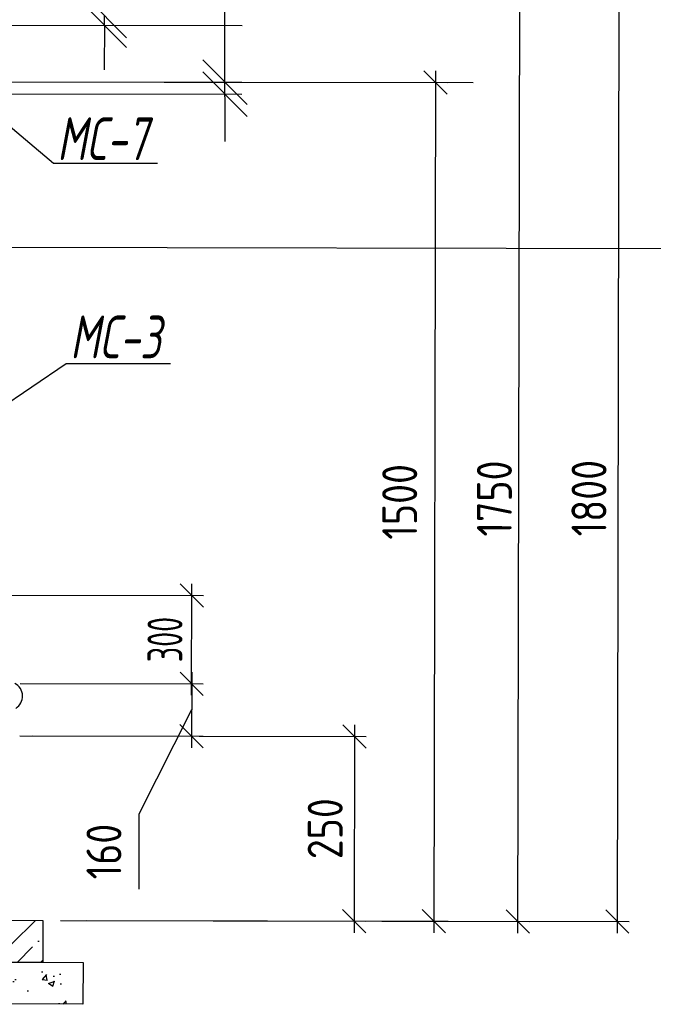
# Model space of a CAD drawing. Extents: x 0 to 361260, y 0 to 4201817.
# Tile 43 of 256: x 360295 to 360332, y 4194930 to 4194988. Entities that reach past the tile are written whole.
import ezdxf

# ---------------------------------------------------------------- set-up
doc = ezdxf.new("R2010")
doc.units = 0
doc.header["$LTSCALE"] = 0.5
doc.header["$MEASUREMENT"] = 0
doc.layers.add("navro'z", color=7, linetype='Continuous')
doc.layers.add('Д25', color=4, linetype='Continuous')
doc.styles.add('Nurbek', font='isocpeui.ttf')
doc.styles.add('ROMANS', font='romans.shx', dxfattribs={"width": 0.8})

# ---------------------------------------------------------------- blocks, each defined once
blk = doc.blocks.new('_Oblique')
at = {"color": 0, "linetype": 'ByBlock', "lineweight": -2}
blk.add_line((-0.5, -0.5), (0.5, 0.5), dxfattribs=at)

msp = doc.modelspace()

# ---------------------------------------------------------------- hatches: boundary and pattern name
at = {"layer": "navro'z", "transparency": 33554687}
h = msp.add_hatch(dxfattribs=at)
h.set_pattern_fill('ANSI36', scale=0.306573, angle=-0.10694, style=0)
h.set_pattern_definition([(44.89306, (358041.4773, 4198334.1544), (0.5197388, 1.89179207), [2.43342293, -0.4866846, 0, -0.4866846])])
h.paths.add_polyline_path([(360295.867, 4194935.36), (360246.56, 4194935.452), (360246.556, 4194933.004), (360295.863, 4194932.912)])
h = msp.add_hatch(dxfattribs=at)
h.set_pattern_fill('AR-CONC', scale=0.020438, angle=-0.10694, style=0)
h.set_pattern_definition([(49.89306, (358041.4773, 4198334.1544), (3.7229118, -0.3327154), [0.3893477, -4.2828243]), (354.89306, (358041.4773, 4198334.1544), (-0.7130104, 3.906191), [0.311478, -3.4262595]), (100.34406, (358041.7876, 4198334.1267), (3.0099148, 3.573458), [0.3308944, -3.6398386]), (46.07726, (358041.4793, 4198335.1927), (5.5387536, -0.8696087), [0.5840215, -6.4242365]), (96.52866, (358041.941, 4198335.12), (4.861545, 5.0478674), [0.496342, -5.459758]), (351.07706, (358041.479, 4198335.1927), (4.861552, 5.0478585), [0.467217, -5.139389]), (20.89306, (358041.998, 4198334.932), (3.0948284, -2.0959029), [0.3893477, -4.2828243]), (325.89306, (358041.998, 4198334.932), (1.270146, 3.762106), [0.311478, -3.4262595]), (71.34446, (358042.256, 4198334.7575), (4.364966, 1.6662115), [0.3308944, -3.6398386]), (37.39306, (358041.4773, 4198334.1544), (0.0663509, 1.7280318), [0, -3.3847291, 0, -3.4781725, 0, -3.4392377]), (7.39306, (358041.4773, 4198334.1544), (1.3694927, 2.0449579), [0, -1.9830775, 0, -3.3068595, 0, -1.3108038]), (327.39306, (358040.3197, 4198334.1566), (2.77100404, -0.12225735), [0, -1.2978256, 0, -4.0492157, 0, -5.3729978]), (317.39306, (358039.8006, 4198334.1575), (3.0284582, 0.5140201), [0, -1.6871732, 0, -2.6890946, 0, -3.8156071])])
h.paths.add_polyline_path([(360298.213, 4194932.908), (360244.205, 4194933.009), (360244.201, 4194930.561), (360298.209, 4194930.46)])

# ---------------------------------------------------------------- linework, layer by layer
at = {"layer": "navro'z", "color": 0, "lineweight": 25, "transparency": 33554687}
for p, q in [((360306.508, 4194984.101, 119.865), (360306.482, 4195003.125, 119.865)), ((360299.457, 4194987.716, 119.865), (360299.458, 4194988.292, 119.865)), ((360289.761, 4194987.735, 119.865), (360307.509, 4194987.701, 119.865)), ((360299.457, 4194987.716, 119.865), (360299.452, 4194985.11, 119.865)), ((360289.738, 4194984.416), (360307.503, 4194984.383)), ((360306.507, 4194983.526, 119.865), (360306.508, 4194984.101, 119.865)), ((360289.754, 4194983.71, 119.865), (360307.502, 4194983.676, 119.865)), ((360306.507, 4194983.526, 119.865), (360306.502, 4194980.919, 119.865))]:
    msp.add_line(p, q, dxfattribs=at)
at = {"layer": "navro'z", "color": 0, "transparency": 33554687}
for p, q in [((360329.445, 4194934.616), (360329.556, 4194993.772)), ((360323.634, 4194934.627), (360323.74, 4194991.37)), ((360318.814, 4194985.043), (360318.72, 4194934.636)), ((360302.952, 4194984.392), (360321.017, 4194984.358)), ((360303.973, 4194984.39), (360319.494, 4194984.361)), ((360291.545, 4194983.802), (360296.486, 4194979.654)), ((360296.486, 4194979.654), (360302.56, 4194979.641)), ((360296.486, 4194979.654), (360302.56, 4194979.641)), ((360332.894, 4194974.647), (360290.338, 4194974.726)), ((360291.433, 4194964.017), (360297.225, 4194967.942)), ((360297.225, 4194967.942), (360303.333, 4194967.93)), ((360304.56, 4194948.53), (360304.572, 4194955.049)), ((360291.322, 4194954.392), (360305.252, 4194954.366)), ((360304.563, 4194949.892), (360304.554, 4194945.464)), ((360294.531, 4194949.23), (360305.243, 4194949.21)), ((360294.531, 4194949.23), (360305.243, 4194949.21)), ((360304.558, 4194947.678), (360301.481, 4194941.577)), ((360314.082, 4194946.809), (360314.059, 4194934.645)), ((360294.526, 4194946.164), (360305.237, 4194946.144)), ((360295.243, 4194946.163), (360314.762, 4194946.126)), ((360301.481, 4194941.577), (360301.473, 4194937.198)), ((360296.889, 4194935.358), (360319.403, 4194935.316)), ((360296.889, 4194935.358), (360314.742, 4194935.325)), ((360298.422, 4194935.355), (360330.128, 4194935.296)), ((360298.422, 4194935.355), (360324.317, 4194935.307))]:
    msp.add_line(p, q, dxfattribs=at)
at = {"layer": "navro'z", "color": 7, "lineweight": 30, "transparency": 33554687}
for points in [[(360246.56, 4194935.452), (360295.867, 4194935.36), (360295.863, 4194932.912), (360246.556, 4194933.004)], [(360244.205, 4194933.009), (360298.213, 4194932.908), (360298.209, 4194930.46), (360244.201, 4194930.561)]]:
    msp.add_lwpolyline(points, close=True, dxfattribs=at)
at = {"layer": "navro'z", "color": 7, "transparency": 33554687}
msp.add_arc((360293.833, 4194948.485), 0.843, 301.77888, 62.13319, dxfattribs=at)

# ---------------------------------------------------------------- block references
at = {"layer": "navro'z", "color": 2, "lineweight": 25, "transparency": 33554687, "xscale": 2.60691298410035, "yscale": 2.60691298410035, "zscale": 2.60691298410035}
for p, rotation in [((360299.458, 4194988.292, 119.865), 269.8930604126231), ((360299.457, 4194987.716, 119.865), 89.89306041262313)]:
    msp.add_blockref('_Oblique', p, dxfattribs=dict(at, rotation=rotation))
at = {"layer": "navro'z", "color": 5, "lineweight": 25, "transparency": 33554687, "xscale": 2.60691298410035, "yscale": 2.60691298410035, "zscale": 2.60691298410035}
for p, rotation in [((360306.508, 4194984.385, 119.865), 269.8930604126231), ((360306.508, 4194983.678, 119.865), 89.89306041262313)]:
    msp.add_blockref('_Oblique', p, dxfattribs=dict(at, rotation=rotation))
at = {"layer": "navro'z", "color": 1, "transparency": 33554687, "xscale": 1.362546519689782, "yscale": 1.362546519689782, "zscale": 1.362546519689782}
for p, rotation in [((360318.813, 4194984.362), 89.89306041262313), ((360318.721, 4194935.317), 269.8930604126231), ((360323.636, 4194935.308), 269.8930604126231), ((360329.446, 4194935.297), 269.8930604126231)]:
    msp.add_blockref('_Oblique', p, dxfattribs=dict(at, rotation=rotation))
at = {"layer": "navro'z", "color": 0, "transparency": 33554687, "xscale": 1.362546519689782, "yscale": 1.362546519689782, "zscale": 1.362546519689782}
for p, rotation in [((360304.571, 4194954.367), 89.89306041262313), ((360304.561, 4194949.211), 89.89306041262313), ((360304.561, 4194949.211), 269.8930604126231), ((360304.556, 4194946.145), 269.8930604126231), ((360314.081, 4194946.127), 89.89306041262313), ((360314.061, 4194935.326), 269.8930604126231)]:
    msp.add_blockref('_Oblique', p, dxfattribs=dict(at, rotation=rotation))

# ---------------------------------------------------------------- texts
at = {"layer": "navro'z", "color": 0, "transparency": 33554687, "attachment_point": 5, "rotation": 89.89306, "style": 'ROMANS'}
for s, insert, char_height in [('\\A1;1500', (360316.723, 4194959.843), 2.0438), ('\\A1;1750', (360322.258, 4194960.04), 2.0438), ('\\A1;1800', (360327.789, 4194960.061), 2.0438), ('\\A1;{\\W0.6;300}', (360302.999, 4194951.792), 2.04382), ('\\A1;250', (360312.367, 4194940.73), 2.0438), ('\\A1;160', (360299.433, 4194939.391), 2.0438)]:
    msp.add_mtext(s, dxfattribs=dict(at, insert=insert, char_height=char_height))
at = {"layer": 'Д25', "color": 7, "lineweight": 25, "transparency": 33554687, "style": 'Nurbek', "width": 0.7}
for s, p in [('МС-7', (360296.696, 4194979.836)), ('МС-3', (360297.455, 4194968.244))]:
    msp.add_text(s, height=2.5, rotation=359.89306, dxfattribs=at).set_placement(p)

doc.saveas('drawing.dxf')
